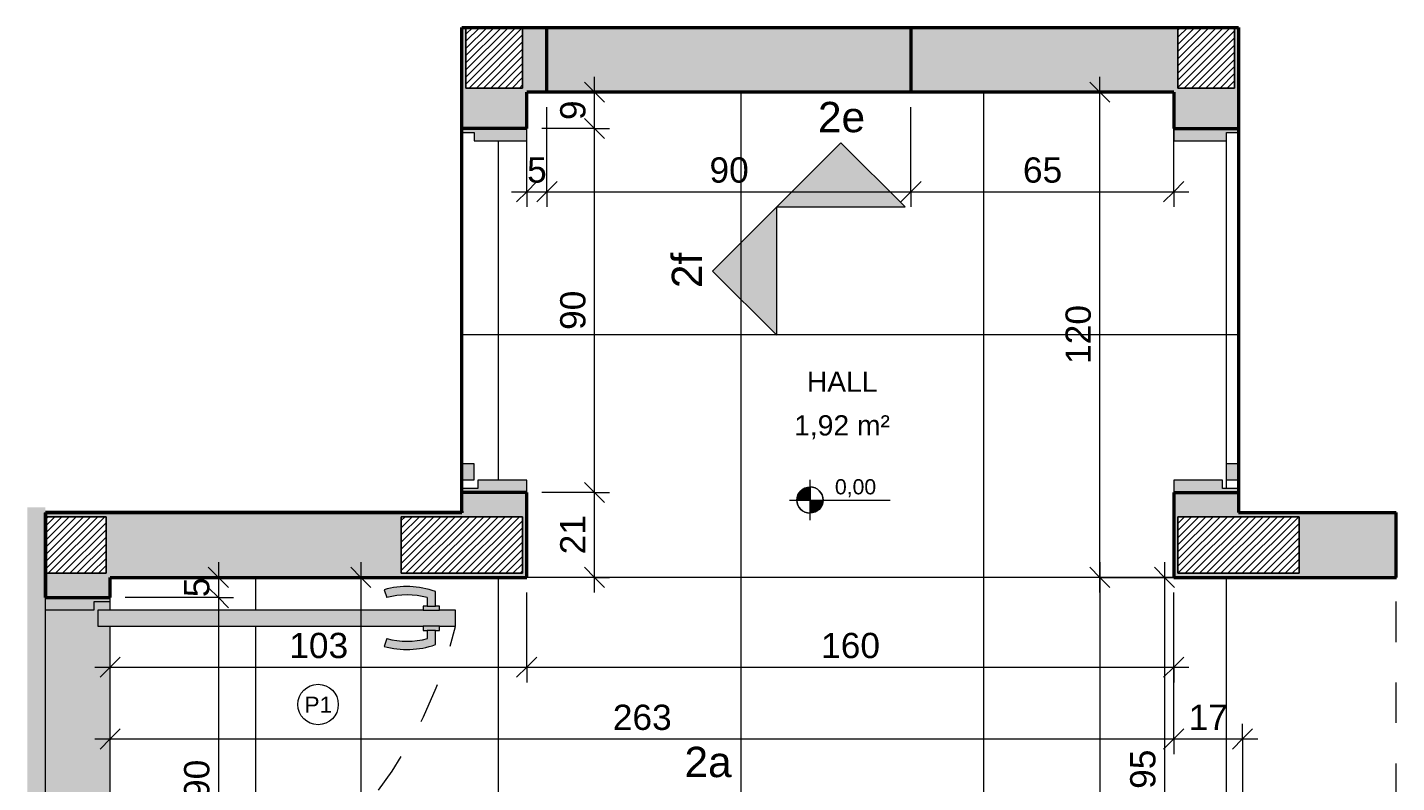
# Model space of a CAD drawing. Header units: metres. Extents: x 0.1 to 24.6, y -18.2 to 9.4.
# Tile 3 of 6: x 10.5 to 13.9, y -16 to -14.1. Entities that reach past the tile are written whole.
import ezdxf

# ---------------------------------------------------------------- set-up
doc = ezdxf.new("R2010")
doc.units = ezdxf.units.M
doc.linetypes.add('Projeção', pattern=[0.003969, 0.002381, -0.001587])
for name, color, linetype, lineweight in [('A-ANNO-DIMS', 7, 'Continuous', 9), ('A-ANNO-DIMS-25', 7, 'Continuous', 9), ('A-AREA-IDEN', 7, 'Continuous', 9), ('A-DETL-GENF', 7, 'Continuous', 5), ('A-FLOR', 7, 'Continuous', 5), ('A-FLOR-OVHD', 7, 'Projeção', 5), ('A-FLOR-PATT', 7, 'Continuous', 5), ('A-WALL', 7, 'Continuous', 5), ('A-WALL-PATT', 7, 'Continuous', 5), ('G-ANNO-DIMS', 7, 'Continuous', 9), ('G-ANNO-SYMB', 7, 'Continuous', 9), ('G-ANNO-TEXT', 7, 'Continuous', 9), ('I-WALL', 7, 'Continuous', 5)]:
    doc.layers.add(name, color=color, linetype=linetype, lineweight=lineweight)
doc.layers.add('A-DETL', color=7, linetype='Continuous', lineweight=5, true_color=0x00a600)
doc.styles.add('Arial_2', font='arial.ttf', dxfattribs={"height": 0.0375})
doc.styles.add('Arial_3', font='arial.ttf', dxfattribs={"height": 0.075})
doc.styles.add('Arial_4', font='arial.ttf', dxfattribs={"height": 0.05})
doc.styles.add('Arial_5', font='arial.ttf', dxfattribs={"height": 0.0625})
doc.styles.add('Arial_6', font='arial.ttf', dxfattribs={"height": 0.04})
doc.dimstyles.new('Com_linha__ref__contínua__-_Cor_Vermelha_Arial_2_5mm', dxfattribs={"dimscale": 0.3048, "dimtxt": 0.063766, "dimasz": 0.164042, "dimexe": 0.123031, "dimexo": 0.123031, "dimgap": 0.012303, "dimtad": 1, "dimdec": 1, "dimlfac": 100, "dimrnd": 0.1, "dimdsep": 46, "dimtxsty": 'Arial_5', "dimblk1": 'OBLIQUE', "dimblk2": 'OBLIQUE', "dimsah": 1, "dimcen": 0.09, "dimdle": 0.123031, "dimazin": 0, "dimtfac": 1, "dimtdec": 4, "dimtix": 1, "dimtmove": 0, "dimatfit": 3, "dimfxl": 1, "dimtvp": 1, "dimtolj": 1, "dimtzin": 0, "dimarcsym": 2})

# ---------------------------------------------------------------- blocks, each defined once
blk = doc.blocks.new('Elevações de ponto - Cota de elevação - planta-402364-ELEV_2')
at = {"layer": 'G-ANNO-DIMS'}
h = blk.add_hatch(color=256, dxfattribs=at)
edge = h.paths.add_edge_path()
edge.add_line((-0.002, 0.0013), (-0.002, 0))
edge.add_line((-0.002, 0), (-0.0033, 0))
edge.add_arc((-0.002, 0), 0.0013, 90, 180, ccw=False)
h = blk.add_hatch(color=256, dxfattribs=at)
edge = h.paths.add_edge_path()
edge.add_arc((-0.002, 0), 0.0013, -90, 0, ccw=False)
edge.add_line((-0.002, -0.0013), (-0.002, 0))
edge.add_line((-0.002, 0), (-0.0007, 0))
for p, q in [((-0.002, -0.002), (-0.002, 0.002)), ((-0.00403, 0), (0.00593, 0)), ((-0.002, 0), (-0.0033, 0)), ((-0.002, 0.0013), (-0.002, 0)), ((-0.002, -0.0013), (-0.002, 0)), ((-0.002, 0), (-0.0007, 0))]:
    blk.add_line(p, q, dxfattribs=at)
blk.add_circle((-0.002, 0), 0.0013, dxfattribs=at)
for start, end in [(180, 270), (360, 90)]:
    blk.add_arc((-0.002, 0), 0.0013, start, end, dxfattribs=at)
blk = doc.blocks.new('DIMBLOCK3-ELEV_2')
at = {"layer": 'A-ANNO-DIMS-25', "color": 242, "true_color": 0xbd2b2e, "transparency": 16777216}
for p, q in [((13.3024, -15.8747), (13.3024, -15.5125)), ((13.4724, -15.8747), (13.4724, -15.8372)), ((13.3024, -15.8747), (13.2774, -15.8997)), ((13.3024, -15.8747), (13.3274, -15.8497)), ((13.3024, -15.8747), (13.5099, -15.8747)), ((13.3024, -15.8747), (13.3024, -15.9122)), ((13.4724, -15.8747), (13.4474, -15.8997)), ((13.4724, -15.8747), (13.4974, -15.8497)), ((13.4724, -15.8747), (13.4724, -16.3875))]:
    blk.add_line(p, q, dxfattribs=at)
at = {"layer": 'A-ANNO-DIMS-25', "color": 0, "transparency": 16777216, "insert": (13.3393, -15.7898), "char_height": 0.0625, "width": 0.115368, "attachment_point": 1, "line_spacing_factor": 0.941778, "style": 'Arial_5'}
blk.add_mtext('17', dxfattribs=at)
blk = doc.blocks.new('_Oblique')
at = {"color": 0, "linetype": 'ByBlock', "lineweight": -2}
blk.add_line((-0.5, -0.5), (0.5, 0.5), dxfattribs=at)
blk = doc.blocks.new('DIMBLOCK4-ELEV_2')
at = {"layer": 'A-ANNO-DIMS-25', "color": 242, "true_color": 0xbd2b2e, "transparency": 16777216}
for p, q in [((10.9402, -15.525), (10.9152, -15.5)), ((10.9402, -15.525), (10.71, -15.525)), ((10.9402, -15.525), (10.9402, -16.425)), ((10.9402, -15.525), (10.9652, -15.55)), ((10.9402, -15.525), (10.9777, -15.525)), ((10.9402, -16.425), (10.9152, -16.4)), ((10.9402, -16.425), (10.71, -16.425)), ((10.9402, -16.425), (10.9652, -16.45)), ((10.9402, -16.425), (10.9777, -16.425))]:
    blk.add_line(p, q, dxfattribs=at)
at = {"layer": 'A-ANNO-DIMS-25', "color": 0, "transparency": 16777216, "insert": (10.8553, -16.0231), "char_height": 0.0625, "width": 0.115368, "attachment_point": 1, "rotation": 90, "line_spacing_factor": 0.941778, "style": 'Arial_5'}
blk.add_mtext('90', dxfattribs=at)
blk = doc.blocks.new('DIMBLOCK8-ELEV_2')
at = {"layer": 'A-ANNO-DIMS-25', "color": 242, "true_color": 0xbd2b2e, "transparency": 16777216}
for p, q in [((13.2794, -15.4375), (13.2794, -16.425)), ((13.2794, -15.475), (13.2544, -15.45)), ((13.2794, -15.475), (13.2649, -15.475)), ((13.2794, -15.475), (13.3044, -15.5)), ((13.2794, -15.475), (13.3169, -15.475)), ((13.2794, -16.425), (13.2544, -16.4)), ((13.2794, -16.425), (13.2419, -16.425)), ((13.2794, -16.425), (13.3044, -16.45)), ((13.2794, -16.425), (13.6542, -16.425))]:
    blk.add_line(p, q, dxfattribs=at)
at = {"layer": 'A-ANNO-DIMS-25', "color": 0, "transparency": 16777216, "insert": (13.1945, -15.9981), "char_height": 0.0625, "width": 0.115368, "attachment_point": 1, "rotation": 90, "line_spacing_factor": 0.941778, "style": 'Arial_5'}
blk.add_mtext('95', dxfattribs=at)
blk = doc.blocks.new('DIMBLOCK11-ELEV_2')
at = {"layer": 'A-ANNO-DIMS-25', "color": 242, "true_color": 0xbd2b2e, "transparency": 16777216}
for p, q in [((13.1196, -15.4375), (13.1196, -18.1125)), ((13.1196, -15.475), (13.0946, -15.45)), ((13.1196, -15.475), (13.0821, -15.475)), ((13.1196, -15.475), (13.1446, -15.5)), ((13.1196, -15.475), (13.5536, -15.475)), ((13.1196, -18.075), (13.0946, -18.05)), ((13.1196, -18.075), (13.1175, -18.075)), ((13.1196, -18.075), (13.1446, -18.1)), ((13.1196, -18.075), (13.1571, -18.075))]:
    blk.add_line(p, q, dxfattribs=at)
at = {"layer": 'A-ANNO-DIMS-25', "color": 0, "transparency": 16777216, "insert": (13.0347, -16.8471), "char_height": 0.0625, "width": 0.173052, "attachment_point": 1, "rotation": 90, "line_spacing_factor": 0.941778, "style": 'Arial_5'}
blk.add_mtext('260', dxfattribs=at)
blk = doc.blocks.new('DIMBLOCK12-ELEV_2')
at = {"layer": 'A-ANNO-DIMS-25', "color": 242, "true_color": 0xbd2b2e, "transparency": 16777216}
for p, q in [((10.9402, -15.4375), (10.9402, -15.5625)), ((10.9402, -15.475), (10.9152, -15.45)), ((10.9402, -15.525), (10.9152, -15.5)), ((10.9402, -15.475), (10.9381, -15.475)), ((10.9402, -15.475), (10.9652, -15.5)), ((10.9402, -15.475), (10.9777, -15.475)), ((10.9402, -15.525), (10.71, -15.525)), ((10.9402, -15.525), (10.9652, -15.55)), ((10.9402, -15.525), (10.9777, -15.525))]:
    blk.add_line(p, q, dxfattribs=at)
at = {"layer": 'A-ANNO-DIMS-25', "color": 0, "transparency": 16777216, "insert": (10.8553, -15.5241), "char_height": 0.0625, "width": 0.057684, "attachment_point": 1, "rotation": 90, "line_spacing_factor": 0.941778, "style": 'Arial_5'}
blk.add_mtext('5', dxfattribs=at)
blk = doc.blocks.new('DIMBLOCK13-ELEV_2')
at = {"layer": 'A-ANNO-DIMS-25', "color": 242, "true_color": 0xbd2b2e, "transparency": 16777216}
for p, q in [((11.7025, -15.6971), (11.7025, -15.5125)), ((10.6725, -15.6971), (10.6725, -15.6596)), ((10.6725, -15.6971), (10.6975, -15.6721)), ((11.7025, -15.6971), (11.7275, -15.6721)), ((10.635, -15.6971), (11.7025, -15.6971)), ((10.6725, -15.6971), (10.6475, -15.7221)), ((10.6725, -15.6971), (10.6725, -15.6992)), ((11.7025, -15.6971), (11.6775, -15.7221)), ((11.7025, -15.6971), (11.7025, -15.7346))]:
    blk.add_line(p, q, dxfattribs=at)
at = {"layer": 'A-ANNO-DIMS-25', "color": 0, "transparency": 16777216, "insert": (11.1154, -15.6122), "char_height": 0.0625, "width": 0.173052, "attachment_point": 1, "line_spacing_factor": 0.941778, "style": 'Arial_5'}
blk.add_mtext('103', dxfattribs=at)
blk = doc.blocks.new('DIMBLOCK14-ELEV_2')
at = {"layer": 'A-ANNO-DIMS-25', "color": 242, "true_color": 0xbd2b2e, "transparency": 16777216}
for p, q in [((11.7025, -15.6971), (11.7025, -15.5125)), ((13.3024, -15.6971), (13.3024, -15.5125)), ((11.7025, -15.6971), (11.7275, -15.6721)), ((13.3024, -15.6971), (13.3274, -15.6721)), ((11.7025, -15.6971), (11.6775, -15.7221)), ((11.7025, -15.6971), (13.3399, -15.6971)), ((11.7025, -15.6971), (11.7025, -15.7346)), ((13.3024, -15.6971), (13.2774, -15.7221)), ((13.3024, -15.6971), (13.3024, -15.7346))]:
    blk.add_line(p, q, dxfattribs=at)
at = {"layer": 'A-ANNO-DIMS-25', "color": 0, "transparency": 16777216, "insert": (12.4304, -15.6122), "char_height": 0.0625, "width": 0.173052, "attachment_point": 1, "line_spacing_factor": 0.941778, "style": 'Arial_5'}
blk.add_mtext('160', dxfattribs=at)
blk = doc.blocks.new('DIMBLOCK15-ELEV_2')
at = {"layer": 'A-ANNO-DIMS-25', "color": 242, "true_color": 0xbd2b2e, "transparency": 16777216}
for p, q in [((13.3024, -15.8747), (13.3024, -15.5125)), ((10.6725, -15.8747), (10.6725, -15.8372)), ((10.635, -15.8747), (13.3399, -15.8747)), ((10.6725, -15.8747), (10.6475, -15.8997)), ((10.6725, -15.8747), (10.6975, -15.8497)), ((10.6725, -15.8747), (10.6725, -15.8768)), ((13.3024, -15.8747), (13.2774, -15.8997)), ((13.3024, -15.8747), (13.3274, -15.8497)), ((13.3024, -15.8747), (13.3024, -15.9122))]:
    blk.add_line(p, q, dxfattribs=at)
at = {"layer": 'A-ANNO-DIMS-25', "color": 0, "transparency": 16777216, "insert": (11.9154, -15.7898), "char_height": 0.0625, "width": 0.173052, "attachment_point": 1, "line_spacing_factor": 0.941778, "style": 'Arial_5'}
blk.add_mtext('263', dxfattribs=at)
blk = doc.blocks.new('Elevação - Seta preenchida e nome da vista-2600370-ELEV_2')
at = {"layer": 'G-ANNO-SYMB'}
blk.add_hatch(color=256, dxfattribs=at).paths.add_polyline_path([(0.00635, 0), (-0.00635, 0), (0, 0.00635)])
for p, q in [((0, 0.00635), (-0.00635, 0)), ((0.00635, 0), (0, 0.00635)), ((-0.00635, 0), (0.00635, 0))]:
    blk.add_line(p, q, dxfattribs=at)
blk = doc.blocks.new('DIMBLOCK16-ELEV_2')
at = {"layer": 'A-ANNO-DIMS-25', "color": 242, "true_color": 0xbd2b2e, "transparency": 16777216}
for p, q in [((11.87, -15.265), (11.74, -15.265)), ((11.87, -15.265), (11.845, -15.24)), ((11.87, -15.5125), (11.87, -15.265)), ((11.87, -15.265), (11.895, -15.29)), ((11.87, -15.265), (11.9075, -15.265)), ((11.87, -15.475), (11.845, -15.45)), ((11.87, -15.475), (11.74, -15.475)), ((11.87, -15.475), (11.895, -15.5)), ((11.87, -15.475), (11.9075, -15.475))]:
    blk.add_line(p, q, dxfattribs=at)
at = {"layer": 'A-ANNO-DIMS-25', "color": 0, "transparency": 16777216, "insert": (11.7852, -15.4181), "char_height": 0.0625, "width": 0.115368, "attachment_point": 1, "rotation": 90, "line_spacing_factor": 0.941778, "style": 'Arial_5'}
blk.add_mtext('21', dxfattribs=at)
blk = doc.blocks.new('DIMBLOCK17-ELEV_2')
at = {"layer": 'A-ANNO-DIMS-25', "color": 242, "true_color": 0xbd2b2e, "transparency": 16777216}
for p, q in [((11.87, -14.365), (11.845, -14.34)), ((11.87, -14.365), (11.74, -14.365)), ((11.87, -15.265), (11.87, -14.365)), ((11.87, -14.365), (11.895, -14.39)), ((11.87, -14.365), (11.9075, -14.365)), ((11.87, -15.265), (11.74, -15.265)), ((11.87, -15.265), (11.845, -15.24)), ((11.87, -15.265), (11.895, -15.29)), ((11.87, -15.265), (11.9075, -15.265))]:
    blk.add_line(p, q, dxfattribs=at)
at = {"layer": 'A-ANNO-DIMS-25', "color": 0, "transparency": 16777216, "insert": (11.7852, -14.8631), "char_height": 0.0625, "width": 0.115368, "attachment_point": 1, "rotation": 90, "line_spacing_factor": 0.941778, "style": 'Arial_5'}
blk.add_mtext('90', dxfattribs=at)
blk = doc.blocks.new('DIMBLOCK18-ELEV_2')
at = {"layer": 'A-ANNO-DIMS-25', "color": 242, "true_color": 0xbd2b2e, "transparency": 16777216}
for p, q in [((11.87, -14.275), (11.845, -14.25)), ((11.87, -14.365), (11.87, -14.2375)), ((11.87, -14.275), (11.8325, -14.275)), ((11.87, -14.275), (11.895, -14.3)), ((11.87, -14.275), (11.8722, -14.275)), ((11.87, -14.365), (11.845, -14.34)), ((11.87, -14.365), (11.74, -14.365)), ((11.87, -14.365), (11.895, -14.39)), ((11.87, -14.365), (11.9075, -14.365))]:
    blk.add_line(p, q, dxfattribs=at)
at = {"layer": 'A-ANNO-DIMS-25', "color": 0, "transparency": 16777216, "insert": (11.7852, -14.3441), "char_height": 0.0625, "width": 0.057684, "attachment_point": 1, "rotation": 90, "line_spacing_factor": 0.941778, "style": 'Arial_5'}
blk.add_mtext('9', dxfattribs=at)
blk = doc.blocks.new('DIMBLOCK19-ELEV_2')
at = {"layer": 'A-ANNO-DIMS-25', "color": 242, "true_color": 0xbd2b2e, "transparency": 16777216}
for p, q in [((11.7525, -14.5212), (11.7525, -14.3125)), ((11.7025, -14.5212), (11.7025, -14.3299)), ((11.665, -14.5212), (11.7525, -14.5212)), ((11.7025, -14.5212), (11.6775, -14.5462)), ((11.7025, -14.5212), (11.7275, -14.4962)), ((11.7025, -14.5212), (11.7025, -14.5587)), ((11.7525, -14.5212), (11.7275, -14.5462)), ((11.7525, -14.5212), (11.7775, -14.4962)), ((11.7525, -14.5212), (11.7525, -14.5587))]:
    blk.add_line(p, q, dxfattribs=at)
at = {"layer": 'A-ANNO-DIMS-25', "color": 0, "transparency": 16777216, "insert": (11.7035, -14.4363), "char_height": 0.0625, "width": 0.057684, "attachment_point": 1, "line_spacing_factor": 0.941778, "style": 'Arial_5'}
blk.add_mtext('5', dxfattribs=at)
blk = doc.blocks.new('DIMBLOCK20-ELEV_2')
at = {"layer": 'A-ANNO-DIMS-25', "color": 242, "true_color": 0xbd2b2e, "transparency": 16777216}
for p, q in [((11.7525, -14.5212), (11.7525, -14.3125)), ((12.6525, -14.5212), (12.6525, -14.3125)), ((11.7525, -14.5212), (11.7275, -14.5462)), ((11.7525, -14.5212), (11.7775, -14.4962)), ((11.7525, -14.5212), (12.6525, -14.5212)), ((11.7525, -14.5212), (11.7525, -14.5587)), ((12.6525, -14.5212), (12.6275, -14.5462)), ((12.6525, -14.5212), (12.6775, -14.4962)), ((12.6525, -14.5212), (12.6525, -14.5587))]:
    blk.add_line(p, q, dxfattribs=at)
at = {"layer": 'A-ANNO-DIMS-25', "color": 0, "transparency": 16777216, "insert": (12.1544, -14.4363), "char_height": 0.0625, "width": 0.115368, "attachment_point": 1, "line_spacing_factor": 0.941778, "style": 'Arial_5'}
blk.add_mtext('90', dxfattribs=at)
blk = doc.blocks.new('DIMBLOCK21-ELEV_2')
at = {"layer": 'A-ANNO-DIMS-25', "color": 242, "true_color": 0xbd2b2e, "transparency": 16777216}
for p, q in [((12.6525, -14.5212), (12.6525, -14.3125)), ((13.3024, -14.5212), (13.3024, -14.3146)), ((12.6525, -14.5212), (12.6275, -14.5462)), ((12.6525, -14.5212), (12.6775, -14.4962)), ((12.6525, -14.5212), (13.3399, -14.5212)), ((12.6525, -14.5212), (12.6525, -14.5587)), ((13.3024, -14.5212), (13.2774, -14.5462)), ((13.3024, -14.5212), (13.3274, -14.4962)), ((13.3024, -14.5212), (13.3024, -14.5587))]:
    blk.add_line(p, q, dxfattribs=at)
at = {"layer": 'A-ANNO-DIMS-25', "color": 0, "transparency": 16777216, "insert": (12.9294, -14.4363), "char_height": 0.0625, "width": 0.115368, "attachment_point": 1, "line_spacing_factor": 0.941778, "style": 'Arial_5'}
blk.add_mtext('65', dxfattribs=at)
blk = doc.blocks.new('DIMBLOCK22-ELEV_2')
at = {"layer": 'A-ANNO-DIMS-25', "color": 242, "true_color": 0xbd2b2e, "transparency": 16777216}
for p, q in [((13.1196, -14.275), (13.0946, -14.25)), ((13.1196, -15.5125), (13.1196, -14.2375)), ((13.1196, -14.275), (13.0821, -14.275)), ((13.1196, -14.275), (13.1446, -14.3)), ((13.1196, -14.275), (13.1218, -14.275)), ((13.1196, -15.475), (13.0946, -15.45)), ((13.1196, -15.475), (13.0821, -15.475)), ((13.1196, -15.475), (13.1446, -15.5)), ((13.1196, -15.475), (13.2649, -15.475))]:
    blk.add_line(p, q, dxfattribs=at)
at = {"layer": 'A-ANNO-DIMS-25', "color": 0, "transparency": 16777216, "insert": (13.0347, -14.9471), "char_height": 0.0625, "width": 0.173052, "attachment_point": 1, "rotation": 90, "line_spacing_factor": 0.941778, "style": 'Arial_5'}
blk.add_mtext('120', dxfattribs=at)
blk = doc.blocks.new('DIMBLOCK26-ELEV_2')
at = {"layer": 'A-ANNO-DIMS-25', "color": 242, "true_color": 0xbd2b2e, "transparency": 16777216}
for p, q in [((11.2923, -15.4375), (11.2923, -17.575)), ((11.2923, -15.475), (11.2673, -15.45)), ((11.2923, -15.475), (11.2901, -15.475)), ((11.2923, -15.475), (11.3173, -15.5)), ((11.2923, -15.475), (11.3298, -15.475)), ((11.2923, -17.575), (11.2673, -17.55)), ((11.2923, -17.575), (11.2548, -17.575)), ((11.2923, -17.575), (11.3173, -17.6)), ((11.2923, -17.575), (11.435, -17.575))]:
    blk.add_line(p, q, dxfattribs=at)
at = {"layer": 'A-ANNO-DIMS-25', "color": 0, "transparency": 16777216, "insert": (11.2074, -16.5971), "char_height": 0.0625, "width": 0.173052, "attachment_point": 1, "rotation": 90, "line_spacing_factor": 0.941778, "style": 'Arial_5'}
blk.add_mtext('210', dxfattribs=at)

msp = doc.modelspace()

# ---------------------------------------------------------------- hatches: boundary and pattern name
at = {"layer": 'A-DETL-GENF', "true_color": 0x464646}
h = msp.add_hatch(dxfattribs=at)
h.set_pattern_fill('FP_8', color=49, style=0, pattern_type=2)
h.set_pattern_definition([(45, (16.686104, 0), (-0.008838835, 0.008838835), [])])
h.paths.add_polyline_path([(13.3224, -18.225), (13.6224, -18.225), (13.6224, -18.085), (13.3224, -18.085)])
h.paths.add_polyline_path([(10.5875, -18.225), (10.6624, -18.225), (10.6624, -18.085), (10.5124, -18.085), (10.5124, -18.225)])
h.paths.add_polyline_path([(13.3124, -15.465), (13.6124, -15.465), (13.6124, -15.325), (13.3124, -15.325)])
h.paths.add_polyline_path([(11.6924, -15.465), (11.6924, -15.325), (11.3924, -15.325), (11.3924, -15.465)])
h.paths.add_polyline_path([(10.5158, -15.465), (10.6624, -15.4649), (10.6624, -15.325), (10.5125, -15.325), (10.5125, -15.465)])
h.paths.add_polyline_path([(13.4324, -14.2649), (13.4524, -14.2649), (13.4524, -14.1148), (13.3124, -14.115), (13.3124, -14.2649), (13.4302, -14.2649)])
h.paths.add_polyline_path([(11.5524, -14.2649), (11.6924, -14.2649), (11.6924, -14.1148), (11.5524, -14.115), (11.5524, -14.1249)])
at = {"layer": 'A-DETL-GENF', "true_color": 0xffffff}
h = msp.add_hatch(color=7, dxfattribs=at)
h.paths.add_polyline_path([(11.5425, -15.265), (11.7025, -15.265), (11.7025, -15.235), (11.5818, -15.235), (11.5818, -15.255), (11.5425, -15.255)])
h.paths.add_polyline_path([(11.5425, -15.2339), (11.5728, -15.2339), (11.5728, -15.1939), (11.5425, -15.1939), (11.5425, -15.2326)])
h.paths.add_polyline_path([(11.7025, -14.395), (11.7025, -14.365), (11.5425, -14.365), (11.5425, -14.375), (11.5725, -14.375), (11.5725, -14.395)])
h = msp.add_hatch(color=7, dxfattribs=at)
h.paths.add_polyline_path([(13.3124, -15.265), (13.4624, -15.265), (13.4624, -15.255), (13.4232, -15.255), (13.4232, -15.235), (13.3024, -15.235), (13.3024, -15.265)])
h.paths.add_polyline_path([(13.4572, -15.2339), (13.4624, -15.2339), (13.4624, -15.1939), (13.4321, -15.1939), (13.4321, -15.2339)])
h.paths.add_polyline_path([(13.3174, -14.395), (13.4324, -14.395), (13.4324, -14.375), (13.4624, -14.375), (13.4624, -14.365), (13.3024, -14.365), (13.3024, -14.395), (13.3124, -14.395)])
h = msp.add_hatch(color=7, dxfattribs=at)
h.paths.add_polyline_path([(10.4679, -18.2372), (10.5124, -18.2372), (10.5124, -17.875), (10.4679, -17.875), (10.4679, -18.2362)])
h.paths.add_polyline_path([(10.4679, -16.675), (10.5125, -16.675), (10.5125, -15.3016), (10.4679, -15.3016), (10.4679, -16.5564)])
for points in [[(11.4566, -15.5461), (11.4766, -15.5461), (11.4766, -15.5097), (11.456, -15.5036), (11.435, -15.4997), (11.4136, -15.4979), (11.3898, -15.4985), (11.3709, -15.5008), (11.3498, -15.5056), (11.3566, -15.525), (11.3898, -15.5191), (11.4235, -15.5191), (11.4566, -15.525)], [(11.4137, -15.6533), (11.4351, -15.6515), (11.4568, -15.6474), (11.4768, -15.6414), (11.4768, -15.6061), (11.4568, -15.6061), (11.4568, -15.6261), (11.4236, -15.6321), (11.39, -15.6321), (11.3568, -15.6261), (11.35, -15.6456), (11.371, -15.6504), (11.3922, -15.6529)]]:
    msp.add_hatch(color=7, dxfattribs=at).paths.add_polyline_path(points)
h = msp.add_hatch(color=7, dxfattribs=at)
h.paths.add_polyline_path([(10.6725, -16.425), (10.6725, -16.415), (10.6425, -16.415), (10.6425, -16.395), (10.5125, -16.395), (10.5125, -16.425)])
h.paths.add_polyline_path([(10.6599, -15.5961), (11.5266, -15.5961), (11.5266, -15.5561), (10.6422, -15.5561), (10.6422, -15.5961)])
h.paths.add_polyline_path([(10.5125, -15.555), (10.6333, -15.555), (10.6333, -15.535), (10.6725, -15.535), (10.6725, -15.525), (10.5125, -15.525)])
h = msp.add_hatch(color=7, dxfattribs=at)
h.paths.add_polyline_path([(11.4868, -15.6061), (11.4868, -15.5961), (11.4468, -15.5961), (11.4468, -15.6061), (11.4768, -15.6061)])
h.paths.add_polyline_path([(11.4766, -15.5561), (11.4866, -15.5561), (11.4866, -15.5461), (11.4466, -15.5461), (11.4466, -15.5561), (11.4566, -15.5561)])
at = {"layer": 'A-FLOR-PATT', "true_color": 0xa7a7a7}
h = msp.add_hatch(dxfattribs=at)
h.set_pattern_fill('FP_3', color=253, style=0, pattern_type=2)
h.set_pattern_definition([(0, (16.686104, 0), (0.1016, 0.0254), [0.00838, -0.06782, 0.00838, -0.06782, -0.4064]), (0, (16.686104, 0), (0.1016, 0.0254), [-0.1524, 0.00838, -0.14402, 0.00838, -0.06782, -0.1778]), (0, (16.686104, 0), (0.1016, 0.0254), [-0.381, 0.00838, -0.04242, 0.00838, -0.11862]), (120, (16.724204, 0.0127), (-0.072797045, 0.07528818), [0.00838, -0.06782, 0.00838, -0.06782, -0.4064]), (120, (16.724204, 0.0127), (-0.072797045, 0.07528818), [-0.1524, 0.00838, -0.14402, 0.00838, -0.06782, -0.1778]), (120, (16.724204, 0.0127), (-0.072797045, 0.07528818), [-0.381, 0.00838, -0.04242, 0.00838, -0.11862]), (240, (16.736904, 0.0635), (-0.028802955, -0.10068818), [0.00838, -0.06782, 0.00838, -0.06782, -0.4064]), (240, (16.736904, 0.0635), (-0.028802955, -0.10068818), [-0.1524, 0.00838, -0.14402, 0.00838, -0.06782, -0.1778]), (240, (16.736904, 0.0635), (-0.028802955, -0.10068818), [-0.381, 0.00838, -0.04242, 0.00838, -0.11862])])
h.paths.add_polyline_path([(10.6425, -16.415), (10.6725, -16.415), (10.6725, -15.5961), (10.6422, -15.5961), (10.6422, -15.5561), (10.6725, -15.5561), (10.6725, -15.535), (10.6333, -15.535), (10.6333, -15.555), (10.5125, -15.555), (10.5125, -16.395), (10.6425, -16.395)])
h.paths.add_polyline_path([(12.6525, -14.275), (12.6525, -14.115), (11.7525, -14.115), (11.7525, -14.275), (12.1607, -14.275)])
at = {"layer": 'A-FLOR-PATT', "true_color": 0x787878}
h = msp.add_hatch(dxfattribs=at)
h.set_pattern_fill('FP_7', color=8, style=0, pattern_type=2)
h.set_pattern_definition([(0, (14.0321, -16.075), (0, 0.6), []), (90, (14.0321, -16.075), (-0.6, 4e-17), [])])
h.paths.add_polyline_path([(12.7479, -18.075), (13.4724, -18.075), (13.4724, -17.275), (13.4524, -17.275), (13.4524, -16.405), (13.8224, -16.405), (13.8224, -18.075), (13.8534, -18.075), (13.8534, -15.475), (13.3024, -15.475), (13.3024, -15.235), (13.4232, -15.235), (13.4232, -15.255), (13.4624, -15.255), (13.4624, -15.2339), (13.4321, -15.2339), (13.4321, -15.1939), (13.4624, -15.1939), (13.4624, -14.375), (13.4324, -14.375), (13.4324, -14.395), (13.3024, -14.395), (13.3024, -14.275), (11.7025, -14.275), (11.7025, -14.395), (11.5725, -14.395), (11.5725, -14.375), (11.5425, -14.375), (11.5425, -15.1939), (11.5728, -15.1939), (11.5728, -15.2339), (11.5425, -15.2339), (11.5425, -15.255), (11.5818, -15.255), (11.5818, -15.235), (11.7025, -15.235), (11.7025, -15.475), (10.6725, -15.475), (10.6725, -15.5561), (11.4466, -15.5561), (11.4466, -15.5461), (11.4566, -15.5461), (11.4566, -15.525), (11.4235, -15.5191), (11.3898, -15.5191), (11.3566, -15.525), (11.3498, -15.5056), (11.3709, -15.5008), (11.3921, -15.4983), (11.4136, -15.4979), (11.435, -15.4997), (11.4566, -15.5038), (11.4766, -15.5097), (11.4766, -15.5461), (11.4866, -15.5461), (11.4866, -15.5561), (11.5266, -15.5561), (11.5266, -15.5961), (11.4868, -15.5961), (11.4868, -15.6061), (11.4768, -15.6061), (11.4768, -15.6414), (11.4561, -15.6476), (11.4351, -15.6515), (11.4137, -15.6533), (11.39, -15.6527), (11.371, -15.6504), (11.35, -15.6456), (11.3568, -15.6261), (11.39, -15.6321), (11.4236, -15.6321), (11.4568, -15.6261), (11.4568, -15.6061), (11.4468, -15.6061), (11.4468, -15.5961), (10.6725, -15.5961), (10.6725, -18.075), (11.4725, -18.075), (11.4725, -17.575), (12.6725, -17.575), (12.6725, -18.075), (12.743, -18.075)])
h.paths.add_polyline_path([(12.0725, -17.7955), (12.0782, -17.7946), (12.0825, -17.7928), (12.0867, -17.7897), (12.0898, -17.7855), (12.0918, -17.7807), (12.0925, -17.7755), (12.0918, -17.7703), (12.0898, -17.7655), (12.0867, -17.7614), (12.0825, -17.7582), (12.0777, -17.7562), (12.0725, -17.7555), (12.0673, -17.7562), (12.0625, -17.7582), (12.0584, -17.7614), (12.0549, -17.7663), (12.0532, -17.7703), (12.0525, -17.7755), (12.0532, -17.7807), (12.0558, -17.7863), (12.0584, -17.7897), (12.0625, -17.7928), (12.0673, -17.7948), (12.0706, -17.7953)])
h.paths.add_polyline_path([(11.5405, -15.313), (11.5405, -15.3116), (10.5125, -15.3116), (10.5125, -15.313), (11.3143, -15.313)])
at = {"layer": 'A-WALL-PATT', "true_color": 0x808080}
h = msp.add_hatch(color=8, dxfattribs=at)
h.paths.add_polyline_path([(11.5524, -14.115), (11.5524, -14.1148), (11.5425, -14.115)])
h.paths.add_polyline_path([(11.7025, -14.115), (11.7025, -14.1148), (11.6924, -14.115)])
h = msp.add_hatch(color=8, dxfattribs=at)
h.paths.add_polyline_path([(11.5818, -15.315), (11.7025, -15.315), (11.7025, -15.265), (11.5425, -15.265), (11.5425, -15.315), (11.545, -15.315)])
h.paths.add_polyline_path([(11.5425, -14.365), (11.7025, -14.365), (11.7025, -14.115), (11.6924, -14.115), (11.6924, -14.2649), (11.5524, -14.2649), (11.5524, -14.115), (11.5425, -14.115), (11.5425, -14.275)])
h = msp.add_hatch(color=8, dxfattribs=at)
h.paths.add_polyline_path([(11.7525, -14.275), (11.7525, -14.115), (11.7025, -14.115), (11.7025, -14.275)])
h.paths.add_polyline_path([(13.2186, -14.275), (13.3024, -14.275), (13.3024, -14.115), (12.6525, -14.115), (12.6525, -14.275), (13.007, -14.275)])
h = msp.add_hatch(color=8, dxfattribs=at)
h.paths.add_polyline_path([(13.3124, -14.195), (13.3124, -14.115), (13.3024, -14.115), (13.3024, -14.195)])
h.paths.add_polyline_path([(13.4524, -14.195), (13.4624, -14.195), (13.4624, -14.1148), (13.4524, -14.1148), (13.4524, -14.19)])
h = msp.add_hatch(color=8, dxfattribs=at)
h.paths.add_polyline_path([(13.3124, -15.315), (13.4624, -15.315), (13.4624, -15.265), (13.3024, -15.265), (13.3024, -15.315)])
h.paths.add_polyline_path([(13.4624, -14.365), (13.4624, -14.195), (13.4524, -14.195), (13.4524, -14.2649), (13.3124, -14.2649), (13.3124, -14.195), (13.3024, -14.195), (13.3024, -14.365), (13.4324, -14.365)])
at = {"layer": 'A-WALL-PATT', "true_color": 0x787878}
h = msp.add_hatch(dxfattribs=at)
h.set_pattern_fill('FP_5', color=8, style=0, pattern_type=2)
h.set_pattern_definition([(180, (11.5421, -15.315), (-7e-17, -0.6), []), (270, (11.5421, -15.315), (0.6, 4e-17), [])])
h.paths.add_polyline_path([(11.5425, -15.315), (11.5405, -15.313), (10.5125, -15.313), (10.5125, -15.315), (11.3143, -15.315)])
at = {"layer": 'A-WALL-PATT', "true_color": 0x808080}
msp.add_hatch(color=8, dxfattribs=at).paths.add_polyline_path([(10.6333, -15.525), (10.6725, -15.525), (10.6725, -15.315), (10.5125, -15.315), (10.5125, -15.325), (10.6624, -15.325), (10.6624, -15.465), (10.5125, -15.465), (10.5125, -15.525)])
h = msp.add_hatch(color=8, dxfattribs=at)
h.paths.add_polyline_path([(10.8911, -15.475), (11.7025, -15.475), (11.7025, -15.315), (10.6725, -15.315), (10.6725, -15.475)])
h.paths.add_polyline_path([(11.6924, -15.465), (11.3924, -15.465), (11.3924, -15.325), (11.6924, -15.325), (11.6924, -15.4649)])
at = {"layer": 'A-WALL-PATT', "true_color": 0x787878}
h = msp.add_hatch(dxfattribs=at)
h.set_pattern_fill('FP_6', color=8, style=0, pattern_type=2)
h.set_pattern_definition([(270, (11.5421, -15.265), (0.6, 4e-17), []), (0, (11.5421, -15.265), (0, 0.6), [])])
h.paths.add_polyline_path([(11.5425, -15.315), (11.5425, -15.3116), (11.5405, -15.3116), (11.5405, -15.313)])
at = {"layer": 'A-WALL-PATT', "true_color": 0x808080}
h = msp.add_hatch(color=8, dxfattribs=at)
h.paths.add_polyline_path([(13.3024, -15.475), (13.8534, -15.475), (13.8534, -15.315), (13.3024, -15.315), (13.3024, -15.465)])
h.paths.add_polyline_path([(13.3124, -15.465), (13.3124, -15.325), (13.6124, -15.325), (13.6124, -15.465), (13.3333, -15.465)])

# ---------------------------------------------------------------- linework, layer by layer
at = {"layer": 'A-DETL', "color": 7, "lineweight": 50}
for p, q in [((11.5425, -15.3148), (11.5425, -14.115)), ((11.5425, -14.115), (13.4624, -14.115)), ((13.4624, -14.115), (13.4624, -15.3148)), ((11.7025, -14.365), (11.5425, -14.365)), ((13.3024, -14.365), (13.4624, -14.365)), ((11.7025, -15.265), (11.5425, -15.265)), ((13.3024, -15.265), (13.4624, -15.265)), ((11.5425, -15.3148), (10.5124, -15.3148)), ((10.5124, -15.3148), (10.5124, -15.525)), ((10.5125, -15.525), (10.5125, -15.315)), ((13.4624, -15.3148), (13.8524, -15.3148)), ((13.8524, -15.475), (13.8524, -15.3148)), ((10.5124, -15.525), (10.6725, -15.525))]:
    msp.add_line(p, q, dxfattribs=at)
at = {"layer": 'A-DETL', "color": 7, "lineweight": 25}
for p, q in [((11.5524, -14.1148), (11.5524, -14.2649)), ((11.6924, -14.2649), (11.6924, -14.1148)), ((13.3124, -14.1148), (13.3124, -14.2649)), ((13.4524, -14.2649), (13.4524, -14.1148)), ((11.5524, -14.2649), (11.6924, -14.2649)), ((13.3124, -14.2649), (13.4524, -14.2649)), ((10.6624, -15.325), (10.5125, -15.325)), ((10.6624, -15.465), (10.6624, -15.325)), ((11.6924, -15.325), (11.3924, -15.325)), ((11.3924, -15.325), (11.3924, -15.465)), ((11.6924, -15.465), (11.6924, -15.325)), ((13.6124, -15.325), (13.3124, -15.325)), ((13.3124, -15.325), (13.3124, -15.465)), ((13.6124, -15.465), (13.6124, -15.325)), ((10.5125, -15.465), (10.6624, -15.465)), ((11.3924, -15.465), (11.6924, -15.465)), ((13.3124, -15.465), (13.6124, -15.465))]:
    msp.add_line(p, q, dxfattribs=at)
at = {"layer": 'A-DETL', "color": 7}
for p, q in [((11.7025, -14.365), (11.5425, -14.365)), ((11.5425, -14.375), (11.5725, -14.375)), ((11.5725, -14.375), (11.5725, -14.395)), ((11.7025, -14.395), (11.7025, -14.365)), ((13.4624, -14.365), (13.3024, -14.365)), ((13.3024, -14.365), (13.3024, -14.395)), ((13.4324, -14.395), (13.4324, -14.375)), ((13.4324, -14.375), (13.4624, -14.375)), ((11.5725, -14.395), (11.7025, -14.395)), ((13.3024, -14.395), (13.4324, -14.395)), ((11.5728, -15.1939), (11.5425, -15.1939)), ((11.5728, -15.2339), (11.5728, -15.1939)), ((13.4624, -15.1939), (13.4321, -15.1939)), ((13.4321, -15.1939), (13.4321, -15.2339)), ((11.5425, -15.2339), (11.5728, -15.2339)), ((13.4321, -15.2339), (13.4624, -15.2339)), ((11.5818, -15.255), (11.5425, -15.255)), ((11.5425, -15.265), (11.7025, -15.265)), ((11.7025, -15.235), (11.5818, -15.235)), ((11.5818, -15.235), (11.5818, -15.255)), ((11.7025, -15.265), (11.7025, -15.235)), ((13.4232, -15.235), (13.3024, -15.235)), ((13.3024, -15.235), (13.3024, -15.265)), ((13.3024, -15.265), (13.4624, -15.265)), ((13.4232, -15.255), (13.4232, -15.235)), ((13.4624, -15.255), (13.4232, -15.255)), ((10.6725, -15.525), (10.5125, -15.525)), ((10.5125, -16.425), (10.5125, -15.525)), ((10.6333, -15.555), (10.6333, -15.535)), ((10.6333, -15.535), (10.6725, -15.535)), ((10.6725, -15.535), (10.6725, -15.525)), ((11.3498, -15.5056), (11.3566, -15.525)), ((11.4566, -15.525), (11.4566, -15.5461)), ((11.4766, -15.5461), (11.4766, -15.5097)), ((10.5125, -15.555), (10.6333, -15.555)), ((11.4466, -15.5561), (10.6422, -15.5561)), ((10.6422, -15.5561), (10.6422, -15.5961)), ((11.4566, -15.5461), (11.4466, -15.5461)), ((11.4466, -15.5461), (11.4466, -15.5561)), ((11.4466, -15.5561), (11.4866, -15.5561)), ((11.4566, -15.5461), (11.4766, -15.5461)), ((11.4866, -15.5461), (11.4766, -15.5461)), ((11.4866, -15.5561), (11.4866, -15.5461)), ((11.5266, -15.5561), (11.4866, -15.5561)), ((11.5266, -15.5961), (11.5266, -15.5561)), ((10.6422, -15.5961), (11.4468, -15.5961)), ((11.4868, -15.5961), (11.4468, -15.5961)), ((11.4468, -15.5961), (11.4468, -15.6061)), ((11.4468, -15.6061), (11.4568, -15.6061)), ((11.4768, -15.6061), (11.4568, -15.6061)), ((11.4568, -15.6061), (11.4568, -15.6261)), ((11.4768, -15.6061), (11.4868, -15.6061)), ((11.4768, -15.6414), (11.4768, -15.6061)), ((11.4868, -15.5961), (11.5266, -15.5961)), ((11.4868, -15.6061), (11.4868, -15.5961)), ((11.3568, -15.6261), (11.35, -15.6456))]:
    msp.add_line(p, q, dxfattribs=at)
msp.add_circle((11.1866, -15.7894), 0.05, dxfattribs=at)
for centre, radius, start, end in [((11.4066, -15.7081), 0.2103, 70.5614, 105.6714), ((11.4066, -15.7081), 0.1898, 74.7222, 105.2778), ((11.4068, -15.4431), 0.1898, 254.7222, 285.2778), ((11.4068, -15.4431), 0.2103, 254.3286, 289.4386)]:
    msp.add_arc(centre, radius, start, end, dxfattribs=at)
at = {"layer": 'A-FLOR'}
for p, q in [((10.6725, -15.5561), (10.6725, -15.535)), ((10.6725, -16.415), (10.6725, -15.5961))]:
    msp.add_line(p, q, dxfattribs=at)
at = {"layer": 'A-FLOR-OVHD'}
msp.add_line((13.8524, -18.235), (13.8524, -15.3148), dxfattribs=at)
msp.add_arc((10.4672, -15.346), 1.0885, 280.8706, 346.7166, dxfattribs=at)
at = {"layer": 'A-WALL'}
for p, q in [((11.5405, -15.313), (10.5125, -15.313)), ((11.5405, -15.3116), (11.5405, -15.313)), ((11.5405, -15.313), (11.5425, -15.315))]:
    msp.add_line(p, q, dxfattribs=at)
at = {"layer": 'I-WALL', "lineweight": 50}
for p, q in [((11.7525, -14.275), (11.7525, -14.115)), ((12.6525, -14.115), (12.6525, -14.275)), ((11.7025, -14.365), (11.7025, -14.275)), ((13.3024, -14.275), (11.7025, -14.275)), ((13.3024, -14.275), (13.3024, -14.365)), ((11.7025, -15.475), (11.7025, -15.265)), ((13.3024, -15.265), (13.3024, -15.475)), ((11.5425, -15.315), (10.5125, -15.315)), ((11.5425, -15.3116), (11.5425, -15.315)), ((10.6725, -15.525), (10.6725, -15.475)), ((10.6725, -15.475), (11.7025, -15.475)), ((13.3024, -15.475), (13.8534, -15.475))]:
    msp.add_line(p, q, dxfattribs=at)

# ---------------------------------------------------------------- block references
at = {"layer": 'G-ANNO-DIMS', "xscale": 24.99999999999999, "yscale": 24.99999999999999, "zscale": 24.99999999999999}
msp.add_blockref('Elevações de ponto - Cota de elevação - planta-402364-ELEV_2', (12.453, -15.2839), dxfattribs=at)
at = {"layer": 'G-ANNO-SYMB', "xscale": 24.99999999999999, "yscale": 24.99999999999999, "zscale": 24.99999999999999}
msp.add_blockref('Elevação - Seta preenchida e nome da vista-2600370-ELEV_2', (12.4796, -14.5588), dxfattribs=at)
at = {"layer": 'G-ANNO-SYMB', "xscale": 24.99999999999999, "yscale": 24.99999999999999, "zscale": 24.99999999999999, "rotation": 89.99999999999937}
msp.add_blockref('Elevação - Seta preenchida e nome da vista-2600370-ELEV_2', (12.3209, -14.7175), dxfattribs=at)

# ---------------------------------------------------------------- texts
at = {"layer": 'A-AREA-IDEN', "char_height": 0.05, "attachment_point": 1, "style": 'Arial_4'}
for s, insert, width in [('HALL', (12.3952, -14.9661), 0.216456), ('1,92 m²', (12.3638, -15.0741), 0.292616)]:
    msp.add_mtext(s, dxfattribs=dict(at, insert=insert, width=width))
at = {"layer": 'G-ANNO-DIMS', "lineweight": 18, "insert": (12.4646, -15.2322), "char_height": 0.0375, "width": 0.122122, "attachment_point": 1, "line_spacing_factor": 0.941778, "style": 'Arial_2'}
msp.add_mtext('0,00', dxfattribs=at)
at = {"layer": 'G-ANNO-SYMB', "char_height": 0.075, "width": 0.144304, "attachment_point": 1, "style": 'Arial_3'}
for s, insert in [('2e', (12.4227, -14.2991)), ('2a', (12.0926, -15.894))]:
    msp.add_mtext(s, dxfattribs=dict(at, insert=insert))
at = {"layer": 'G-ANNO-SYMB', "insert": (12.0612, -14.7596), "char_height": 0.075, "width": 0.108228, "attachment_point": 1, "rotation": 90, "style": 'Arial_3'}
msp.add_mtext('2f', dxfattribs=at)
at = {"layer": 'G-ANNO-TEXT', "insert": (11.1531, -15.7699), "char_height": 0.04, "width": 0.084177, "attachment_point": 1, "style": 'Arial_6'}
msp.add_mtext('P1', dxfattribs=at)

# ---------------------------------------------------------------- dimensions: what is measured, and where the dimension line sits
at = {"layer": 'A-ANNO-DIMS', "color": 242, "true_color": 0xbd2b2e}
for base, p1, p2, override, picture, middle in [((11.87, -14.275), (11.7025, -14.365), (11.8347, -14.275), {"dimpost": '<>', "dimfxl": 0.159904}, 'DIMBLOCK18-ELEV_2', (11.8344, -14.32)), ((13.1196, -14.275), (13.3024, -15.475), (13.0843, -14.275), {"dimpost": '<>', "dimfxl": 1.219669}, 'DIMBLOCK22-ELEV_2', (13.084, -14.875)), ((11.87, -14.365), (11.7025, -15.265), (11.7025, -14.365), {"dimpost": '<>', "dimfxl": 0.9}, 'DIMBLOCK17-ELEV_2', (11.8344, -14.815)), ((11.87, -15.265), (11.7025, -15.475), (11.7025, -15.265), {"dimpost": '<>', "dimfxl": 0.21}, 'DIMBLOCK16-ELEV_2', (11.8349, -15.37)), ((10.9402, -15.525), (10.9756, -15.475), (10.6725, -15.525), {"dimpost": '<>', "dimfxl": 0.307151}, 'DIMBLOCK12-ELEV_2', (10.9047, -15.5)), ((11.2923, -17.575), (11.3276, -15.475), (11.4725, -17.575), {"dimpost": '<>', "dimfxl": 2.104993}, 'DIMBLOCK26-ELEV_2', (11.2566, -16.525)), ((13.1196, -18.075), (13.5911, -15.475), (13.155, -18.075), {"dimpost": '<>', "dimfxl": 2.636318}, 'DIMBLOCK11-ELEV_2', (13.084, -16.775)), ((13.2794, -16.425), (13.3024, -15.475), (13.6917, -16.425), {"dimpost": '<>', "dimfxl": 1.026668}, 'DIMBLOCK8-ELEV_2', (13.2438, -15.95)), ((10.9402, -16.425), (10.6725, -15.525), (10.6725, -16.425), {"dimpost": '<>', "dimfxl": 0.9}, 'DIMBLOCK4-ELEV_2', (10.9046, -15.975))]:
    dim = msp.add_linear_dim(base=base, p1=p1, p2=p2, angle=90, dimstyle='Com_linha__ref__contínua__-_Cor_Vermelha_Arial_2_5mm', override=override, dxfattribs=at)
    dim.commit()
    dim.dimension.update_dxf_attribs({"geometry": picture, "text_midpoint": middle})
for base, p1, p2, override, picture, middle in [((11.7525, -14.5212), (11.7025, -14.2924), (11.7525, -14.275), {"dimpost": '<>', "dimfxl": 0.052922}, 'DIMBLOCK19-ELEV_2', (11.7275, -14.4857)), ((12.6525, -14.5212), (11.7525, -14.275), (12.6525, -14.275), {"dimpost": '<>', "dimfxl": 0.9}, 'DIMBLOCK20-ELEV_2', (12.2025, -14.4856)), ((13.3024, -14.5212), (12.6525, -14.275), (13.3024, -14.2771), {"dimpost": '<>', "dimfxl": 0.649903}, 'DIMBLOCK21-ELEV_2', (12.9775, -14.4856)), ((11.7025, -15.6971), (10.6725, -15.6617), (11.7025, -15.475), {"dimpost": '<>', "dimfxl": 1.046785}, 'DIMBLOCK13-ELEV_2', (11.1875, -15.6614)), ((13.3024, -15.8747), (10.6725, -15.8393), (13.3024, -15.475), {"dimpost": '<>', "dimfxl": 2.655013}, 'DIMBLOCK15-ELEV_2', (11.9875, -15.839)), ((13.3024, -15.6971), (11.7025, -15.475), (13.3024, -15.475), {"dimpost": '<>', "dimfxl": 1.5999}, 'DIMBLOCK14-ELEV_2', (12.5025, -15.6614)), ((13.4724, -15.8747), (13.3024, -15.475), (13.4724, -16.425), {"dimpost": '<>', "dimfxl": 0.965091}, 'DIMBLOCK3-ELEV_2', (13.3874, -15.8396))]:
    dim = msp.add_linear_dim(base=base, p1=p1, p2=p2, dimstyle='Com_linha__ref__contínua__-_Cor_Vermelha_Arial_2_5mm', override=override, dxfattribs=at)
    dim.commit()
    dim.dimension.update_dxf_attribs({"geometry": picture, "text_midpoint": middle})

doc.saveas('drawing.dxf')
